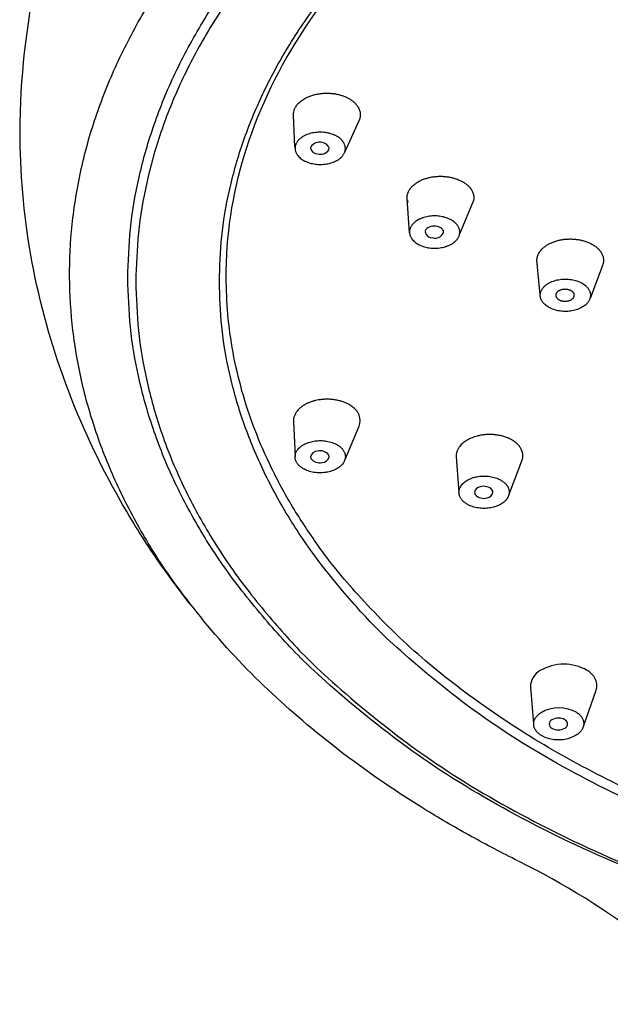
# Model space of a CAD drawing. Header units: millimetres. Extents: x -136 to 138, y -30 to 1110.
# Tile 4 of 8: x -100 to -74, y 905 to 948. Entities that reach past the tile are written whole.
import ezdxf

# ---------------------------------------------------------------- set-up
doc = ezdxf.new("R2010")
doc.units = ezdxf.units.MM
doc.header["$MEASUREMENT"] = 0
doc.layers.add('DETAIL', color=7, linetype='Continuous', true_color=0x000000)

# ---------------------------------------------------------------- blocks, each defined once
blk = doc.blocks.new('241300_f')
at = {"layer": 'DETAIL'}
for p, q in [((-99.665, 943.361), (-99.663, 943.76)), ((-87.66, 942.622), (-87.725, 944.023)), ((-84.855, 943.797), (-85.496, 942.381)), ((-86.967, 942.636), (-86.981, 942.572)), ((-86.186, 942.501), (-86.173, 942.569)), ((-82.655, 938.879), (-82.758, 940.372)), ((-82.745, 940.283), (-82.724, 940.208)), ((-79.86, 940.28), (-80.47, 938.81)), ((-81.174, 938.873), (-81.17, 938.91)), ((-76.944, 936.16), (-77.089, 937.688)), ((-74.222, 937.449), (-74.77, 936.007)), ((-76.264, 936.152), (-76.264, 936.148)), ((-75.456, 936.143), (-75.456, 936.148)), ((-87.725, 930.64), (-87.658, 929.104)), ((-85.484, 928.945), (-84.857, 930.432)), ((-86.981, 929.088), (-86.967, 929.023)), ((-86.173, 929.091), (-86.186, 929.158)), ((-80.614, 929.083), (-80.497, 927.536)), ((-78.322, 927.408), (-77.747, 928.912)), ((-77.373, 919.029), (-77.233, 917.423)), ((-75.043, 917.356), (-74.506, 918.895))]:
    blk.add_line(p, q, dxfattribs=at)
at = {"layer": 'DETAIL', "extrusion": (0, 0, -1)}
for centre, radius, start, end in [((66.899, 943.164), 32.772, 1.7618, 25.8887), ((83.265, 943.651), 16.398, 0.3808, 1.8204), ((87.089, 944.041), 0.636, 358.343, 22.5171), ((82.15, 940.413), 0.609, 356.1289, 12.2675), ((74.819, 937.676), 0.639, 181.9154, 200.8011), ((76.128, 916.586), 1.548, 59.8218, 119.7714), ((76.146, 918.268), 1.548, 239.8218, 299.7714)]:
    blk.add_arc(centre, radius, start, end, dxfattribs=at)
at = {"layer": 'DETAIL'}
for centre, radius, start, end in [((-86.591, 942.377), 0.457, 75.0653, 145.3897), ((-86.675, 942.63), 0.311, 190.8563, 269.0449), ((-86.563, 942.761), 0.457, 255.0653, 325.3897), ((-86.48, 942.505), 0.313, 11.763, 88.8303), ((-81.653, 938.985), 0.332, 192.8331, 274.1287), ((-81.542, 939.054), 0.41, 257.6928, 333.8733), ((-85.433, 930.676), 0.625, 337.0319, 22.5173), ((-86.675, 929.029), 0.311, 90.9551, 169.1437), ((-86.563, 928.899), 0.457, 34.6103, 104.9347), ((-86.48, 929.154), 0.313, 271.1697, 348.237), ((-78.333, 929.138), 0.627, 338.8555, 33.4804), ((-86.591, 929.283), 0.457, 214.6103, 284.9347), ((-79.531, 927.491), 0.29, 96.5278, 171.1895), ((-79.411, 927.304), 0.499, 41.8524, 107.7852), ((-79.636, 927.54), 0.181, 181.2163, 212.8548), ((-79.416, 927.774), 0.499, 221.8524, 287.7852), ((-79.298, 927.589), 0.292, 276.7744, 350.0396), ((-79.191, 927.539), 0.18, 359.9148, 32.9064), ((-76.564, 919.038), 0.809, 118.0218, 180.6555), ((-75.911, 917.975), 2.055, 60.2286, 120.1782), ((-76.35, 917.417), 0.202, 114.2106, 244.8213), ((-76.156, 917.143), 0.536, 89.6246, 121.1124), ((-76.137, 917.149), 0.53, 59.0765, 91.7151), ((-75.951, 917.42), 0.202, 294.2106, 64.8213), ((-76.166, 917.683), 0.525, 238.9697, 270.4886), ((-76.146, 917.699), 0.54, 268.4078, 301.0149)]:
    blk.add_arc(centre, radius, start, end, dxfattribs=at)
for points, weights in [([(-94.965, 936.898), (-94.965, 967.47), (-47.665, 967.47)], [1, 0.707106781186, 1]), ([(-47.665, 967.091), (-94.615, 967.091), (-94.615, 936.745)], [1, 0.707106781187, 1]), ([(-90.965, 936.745), (-90.965, 964.732), (-47.665, 964.732)], [1, 0.707106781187, 1]), ([(-91.48, 921.718), (-106.899, 940.098), (-87.207, 956.685)], [0.88278342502, 0.788127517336, 1]), ([(-87.677, 944.285), (-87.303, 945.187), (-85.892, 944.943)], [1, 0.707106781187, 1]), ([(-85.892, 944.943), (-84.482, 944.698), (-84.855, 943.797)], [1, 0.707106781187, 1]), ([(-86.277, 943.245), (-87.339, 943.429), (-87.621, 942.749)], [1, 0.707106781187, 1]), ([(-85.496, 942.381), (-85.215, 943.061), (-86.277, 943.245)], [1, 0.707106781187, 1]), ([(-87.621, 942.749), (-87.902, 942.07), (-86.84, 941.886)], [1, 0.707106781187, 1]), ([(-86.84, 941.886), (-85.778, 941.702), (-85.496, 942.381)], [1, 0.707106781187, 1]), ([(-82.745, 940.542), (-82.544, 941.467), (-81.102, 941.336)], [1, 0.707106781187, 1]), ([(-81.102, 941.336), (-79.659, 941.205), (-79.86, 940.28)], [1, 0.707106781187, 1]), ([(-81.406, 939.606), (-82.494, 939.705), (-82.645, 939.007)], [1, 0.707106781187, 1]), ([(-80.47, 938.81), (-80.318, 939.507), (-81.406, 939.606)], [1, 0.707106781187, 1]), ([(-82.645, 939.007), (-82.797, 938.31), (-81.709, 938.211)], [1, 0.707106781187, 1]), ([(-81.709, 938.211), (-80.622, 938.112), (-80.47, 938.81)], [1, 0.707106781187, 1]), ([(-77.089, 937.688), (-77.063, 938.622), (-75.61, 938.606)], [1, 0.707106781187, 1]), ([(-75.61, 938.606), (-74.15, 938.589), (-74.181, 937.655)], [1, 0.707106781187, 1]), ([(-47.665, 906.326), (-94.965, 906.326), (-94.965, 936.898)], [1, 0.707106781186, 1]), ([(-58.734, 910.118), (-90.674, 915.608), (-90.665, 936.936)], [0.915192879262, 0.75872773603, 0.999432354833]), ([(-76.944, 936.16), (-76.925, 936.865), (-75.828, 936.853)], [1, 0.707106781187, 1]), ([(-75.828, 936.853), (-74.73, 936.841), (-74.749, 936.135)], [1, 0.707106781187, 1]), ([(-94.615, 936.745), (-94.615, 906.4), (-47.665, 906.4)], [1, 0.707106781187, 1]), ([(-47.665, 908.759), (-90.965, 908.759), (-90.965, 936.745)], [1, 0.707106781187, 1]), ([(-75.853, 936.407), (-76.26, 936.412), (-76.264, 936.152)], [1, 0.707106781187, 1]), ([(-75.456, 936.148), (-75.456, 936.403), (-75.853, 936.407)], [1, 0.713318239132, 1]), ([(-75.866, 935.442), (-76.963, 935.455), (-76.944, 936.16)], [1, 0.707106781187, 1]), ([(-76.264, 936.148), (-76.264, 935.893), (-75.867, 935.888)], [1, 0.71312024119, 1]), ([(-75.867, 935.888), (-75.46, 935.884), (-75.456, 936.143)], [1, 0.707106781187, 1]), ([(-74.749, 936.135), (-74.768, 935.43), (-75.866, 935.442)], [1, 0.707106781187, 1]), ([(-86.64, 931.572), (-87.756, 931.379), (-87.725, 930.64)], [1, 0.753066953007, 0.922503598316]), ([(-84.855, 930.915), (-85.229, 931.817), (-86.64, 931.572)], [1, 0.707106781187, 1]), ([(-79.701, 929.997), (-80.664, 929.747), (-80.614, 929.083)], [1, 0.772564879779, 0.898341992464]), ([(-77.809, 929.484), (-78.351, 930.35), (-79.701, 929.997)], [1, 0.707106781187, 1]), ([(-87.621, 928.91), (-87.902, 929.589), (-86.84, 929.773)], [1, 0.707106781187, 1]), ([(-86.84, 929.773), (-85.778, 929.957), (-85.496, 929.278)], [1, 0.707106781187, 1]), ([(-85.496, 929.278), (-85.215, 928.599), (-86.277, 928.415)], [1, 0.707106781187, 1]), ([(-86.277, 928.415), (-87.339, 928.231), (-87.621, 928.91)], [1, 0.707106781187, 1]), ([(-79.807, 928.196), (-78.788, 928.462), (-78.38, 927.809)], [1, 0.707106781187, 1]), ([(-80.417, 927.277), (-80.825, 927.93), (-79.807, 928.196)], [1, 0.707106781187, 1]), ([(-78.38, 927.809), (-77.972, 927.156), (-78.99, 926.89)], [1, 0.707106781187, 1]), ([(-78.99, 926.89), (-80.009, 926.624), (-80.417, 927.277)], [1, 0.707106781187, 1]), ([(-74.506, 918.895), (-74.331, 919.397), (-74.89, 919.759)], [0.863692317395, 0.815020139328, 1]), ([(-76.915, 916.925), (-77.684, 917.422), (-76.906, 917.924)], [1, 0.707106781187, 1]), ([(-75.359, 917.93), (-74.59, 917.433), (-75.368, 916.93)], [1, 0.707106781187, 1])]:
    blk.add_rational_spline(points, weights, degree=2, dxfattribs=at)
for points, knots in [([(-90.665, 936.936), (-90.665, 937.154), (-90.635, 939.19), (-89.879, 943.113), (-87.184, 948.321), (-83.019, 953.027), (-77.591, 957.084), (-71.1, 960.385), (-63.779, 962.824), (-55.868, 964.325), (-50.421, 964.663), (-47.665, 964.661)], [-3.143116, -3.143116, -3.143116, -3.143116, -2.487128, 2.962475, 8.70984, 14.945465, 21.701311, 28.952409, 36.720977, 44.794349, 53.060702, 53.060702, 53.060702, 53.060702]), ([(-92.252, 922.669), (-92.85, 923.43), (-93.986, 924.993), (-95.975, 928.244), (-98.684, 934.175), (-99.689, 939.703), (-99.665, 943.361)], [0, 0, 0, 0, 2.90177, 5.791206, 11.426039, 22.395949, 22.395949, 22.395949, 22.395949]), ([(-81.17, 938.91), (-81.17, 938.945), (-81.196, 939.019), (-81.332, 939.138), (-81.574, 939.189), (-81.85, 939.133), (-81.977, 938.99), (-81.977, 938.911)], [0, 0, 0, 0, 0.10489, 0.227302, 0.526271, 0.825036, 1.052085, 1.052085, 1.052085, 1.052085]), ([(-77.921, 911.442), (-78.607, 911.783), (-79.953, 912.486), (-82.527, 913.983), (-86.622, 916.762), (-89.721, 919.622), (-91.48, 921.718)], [0, 0, 0, 0, 2.299222, 4.554832, 8.928726, 17.133055, 17.133055, 17.133055, 17.133055]), ([(-67.691, 903.501), (-68.026, 903.904), (-68.723, 904.697), (-70.217, 906.217), (-73.11, 908.713), (-75.915, 910.449), (-77.893, 911.428)], [191.858179, 191.858179, 191.858179, 191.858179, 193.425216, 195.023847, 198.249954, 204.870442, 204.870442, 204.870442, 204.870442])]:
    blk.add_open_spline(points, degree=3, knots=knots, dxfattribs=at)

msp = doc.modelspace()

# ---------------------------------------------------------------- block references
msp.add_blockref('241300_f', (0, 0))

doc.saveas('drawing.dxf')
